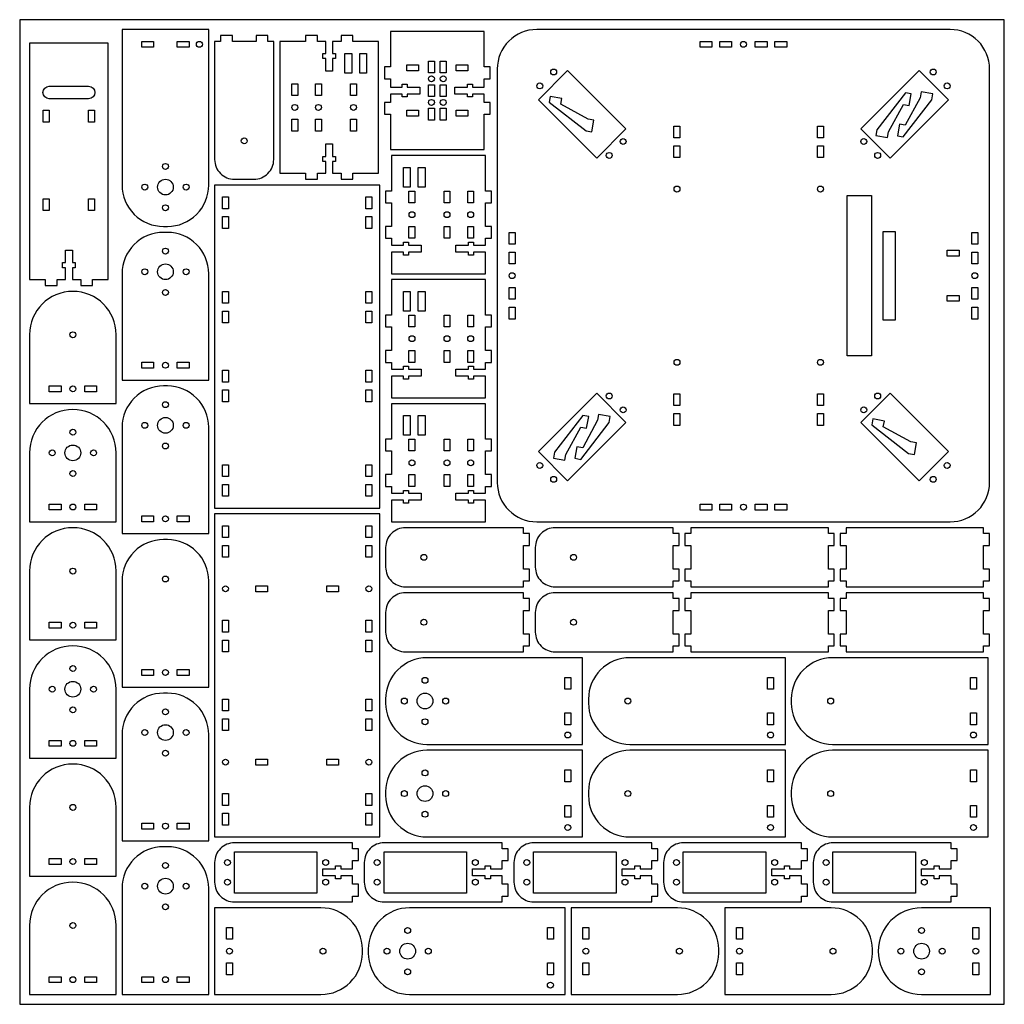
# Model space of a CAD drawing. Header units: millimetres. Extents: x 0 to 500, y 0 to 500.
import ezdxf

# ---------------------------------------------------------------- set-up
doc = ezdxf.new("R2010")
doc.units = ezdxf.units.MM
doc.header["$MEASUREMENT"] = 0
for name, color, linetype in [('Shape2DView002', 7, 'Continuous'), ('Shape2DView003', 7, 'Continuous'), ('Shape2DView005', 7, 'Continuous'), ('Shape2DView007', 7, 'Continuous'), ('Shape2DView008', 7, 'Continuous'), ('Shape2DView009', 7, 'Continuous'), ('Shape2DView010', 7, 'Continuous'), ('Shape2DView011', 7, 'Continuous'), ('Shape2DView012', 7, 'Continuous'), ('Shape2DView013', 7, 'Continuous'), ('Shape2DView014', 7, 'Continuous'), ('Shape2DView015', 7, 'Continuous'), ('Shape2DView016', 7, 'Continuous'), ('Shape2DView017', 7, 'Continuous'), ('Shape2DView019', 7, 'Continuous'), ('Shape2DView021', 7, 'Continuous'), ('Shape2DView022', 7, 'Continuous')]:
    doc.layers.add(name, color=color, linetype=linetype)
doc.layers.add('Sheet', color=18, linetype='Continuous', true_color=0x000000)

msp = doc.modelspace()

# ---------------------------------------------------------------- linework, layer by layer
at = {"layer": 'Shape2DView002', "color": 7}
for points in [[(99, 252), (182.83, 252), (182.83, 416), (99, 416)], [(103, 404), (103, 410), (106.02, 410), (106.02, 404)], [(175.81, 404), (175.81, 410), (178.83, 410), (178.83, 404)], [(103, 394), (103, 400), (106.02, 400), (106.02, 394)], [(175.81, 394), (175.81, 400), (178.83, 400), (178.83, 394)], [(103, 356), (103, 362), (106.02, 362), (106.02, 356)], [(175.81, 356), (175.81, 362), (178.83, 362), (178.83, 356)], [(103, 346), (103, 352), (106.02, 352), (106.02, 346)], [(175.81, 346), (175.81, 352), (178.83, 352), (178.83, 346)], [(103, 316), (103, 322), (106.02, 322), (106.02, 316)], [(175.81, 316), (175.81, 322), (178.83, 322), (178.83, 316)], [(103, 306), (103, 312), (106.02, 312), (106.02, 306)], [(175.81, 306), (175.81, 312), (178.83, 312), (178.83, 306)], [(103, 268), (103, 274), (106.02, 274), (106.02, 268)], [(175.81, 268), (175.81, 274), (178.83, 274), (178.83, 268)], [(103, 258), (103, 264), (106.02, 264), (106.02, 258)], [(175.81, 258), (175.81, 264), (178.83, 264), (178.83, 258)]]:
    msp.add_lwpolyline(points, close=True, dxfattribs=at)
at = {"layer": 'Shape2DView003', "color": 7}
for points in [[(410.66, 212), (410.66, 215), (413.66, 215), (413.66, 221), (410.66, 221), (410.66, 233), (413.66, 233), (413.66, 239), (410.66, 239), (410.66, 242), (340.83, 242), (340.83, 239), (337.83, 239), (337.83, 233), (340.83, 233), (340.83, 221), (337.83, 221), (337.83, 215), (340.83, 215), (340.83, 212)], [(489.49, 212), (489.49, 215), (492.49, 215), (492.49, 221), (489.49, 221), (489.49, 233), (492.49, 233), (492.49, 239), (489.49, 239), (489.49, 242), (419.66, 242), (419.66, 239), (416.66, 239), (416.66, 233), (419.66, 233), (419.66, 221), (416.66, 221), (416.66, 215), (419.66, 215), (419.66, 212)], [(410.66, 179), (410.66, 182), (413.66, 182), (413.66, 188), (410.66, 188), (410.66, 200), (413.66, 200), (413.66, 206), (410.66, 206), (410.66, 209), (340.83, 209), (340.83, 206), (337.83, 206), (337.83, 200), (340.83, 200), (340.83, 188), (337.83, 188), (337.83, 182), (340.83, 182), (340.83, 179)], [(489.49, 179), (489.49, 182), (492.49, 182), (492.49, 188), (489.49, 188), (489.49, 200), (492.49, 200), (492.49, 206), (489.49, 206), (489.49, 209), (419.66, 209), (419.66, 206), (416.66, 206), (416.66, 200), (419.66, 200), (419.66, 188), (416.66, 188), (416.66, 182), (419.66, 182), (419.66, 179)]]:
    msp.add_lwpolyline(points, close=True, dxfattribs=at)
at = {"layer": 'Shape2DView005', "color": 7}
for points in [[(99, 85), (182.83, 85), (182.83, 249), (99, 249)], [(103, 237), (103, 243), (106.02, 243), (106.02, 237)], [(175.81, 237), (175.81, 243), (178.83, 243), (178.83, 237)], [(103, 227), (103, 233), (106.02, 233), (106.02, 227)], [(175.81, 227), (175.81, 233), (178.83, 233), (178.83, 227)], [(119.91, 209.49), (119.91, 212.51), (125.91, 212.51), (125.91, 209.49)], [(155.91, 209.49), (155.91, 212.51), (161.91, 212.51), (161.91, 209.49)], [(103, 189), (103, 195), (106.02, 195), (106.02, 189)], [(175.81, 189), (175.81, 195), (178.83, 195), (178.83, 189)], [(103, 179), (103, 185), (106.02, 185), (106.02, 179)], [(175.81, 179), (175.81, 185), (178.83, 185), (178.83, 179)], [(103, 149), (103, 155), (106.02, 155), (106.02, 149)], [(175.81, 149), (175.81, 155), (178.83, 155), (178.83, 149)], [(103, 139), (103, 145), (106.02, 145), (106.02, 139)], [(175.81, 139), (175.81, 145), (178.83, 145), (178.83, 139)], [(119.91, 121.49), (119.91, 124.51), (125.91, 124.51), (125.91, 121.49)], [(155.91, 121.49), (155.91, 124.51), (161.91, 124.51), (161.91, 121.49)], [(103, 101), (103, 107), (106.02, 107), (106.02, 101)], [(175.81, 101), (175.81, 107), (178.83, 107), (178.83, 101)], [(103, 91), (103, 97), (106.02, 97), (106.02, 91)], [(175.81, 91), (175.81, 97), (178.83, 97), (178.83, 91)]]:
    msp.add_lwpolyline(points, close=True, dxfattribs=at)
for centre in [(104.51, 211), (177.32, 211), (104.51, 123), (177.32, 123)]:
    msp.add_circle(centre, 1.5, dxfattribs=at)
at = {"layer": 'Shape2DView007', "color": 7}
for points in [[(52, 317), (96, 317), (96, 371, 0.414214), (75, 392), (73, 392, 0.414214), (52, 371)], [(52, 239), (96, 239), (96, 293, 0.414214), (75, 314), (73, 314, 0.414214), (52, 293)], [(52, 83), (96, 83), (96, 137, 0.414214), (75, 158), (73, 158, 0.414214), (52, 137)], [(52, 5), (96, 5), (96, 59, 0.414214), (75, 80), (73, 80, 0.414214), (52, 59)]]:
    msp.add_lwpolyline(points, format="xyb", close=True, dxfattribs=at)
for points in [[(62, 323), (62, 326.02), (68, 326.02), (68, 323)], [(80, 323), (80, 326.02), (86, 326.02), (86, 323)], [(62, 245), (62, 248.02), (68, 248.02), (68, 245)], [(80, 245), (80, 248.02), (86, 248.02), (86, 245)], [(62, 89), (62, 92.02), (68, 92.02), (68, 89)], [(80, 89), (80, 92.02), (86, 92.02), (86, 89)], [(62, 11), (62, 14.02), (68, 14.02), (68, 11)], [(80, 11), (80, 14.02), (86, 14.02), (86, 11)]]:
    msp.add_lwpolyline(points, close=True, dxfattribs=at)
for centre, radius in [((74, 382.5), 1.5), ((74, 372), 4), ((63.5, 372), 1.5), ((84.5, 372), 1.5), ((74, 361.5), 1.5), ((74, 324.51), 1.5), ((74, 304.5), 1.5), ((63.5, 294), 1.5), ((74, 294), 4), ((84.5, 294), 1.5), ((74, 283.5), 1.5), ((74, 246.51), 1.5), ((74, 148.5), 1.5), ((74, 138), 4), ((63.5, 138), 1.5), ((84.5, 138), 1.5), ((74, 127.5), 1.5), ((74, 90.51), 1.5), ((74, 70.5), 1.5), ((63.5, 60), 1.5), ((74, 60), 4), ((84.5, 60), 1.5), ((74, 49.5), 1.5), ((74, 12.51), 1.5)]:
    msp.add_circle(centre, radius, dxfattribs=at)
at = {"layer": 'Shape2DView008', "color": 7}
for points in [[(52, 161), (96, 161), (96, 215, 0.414214), (75, 236), (73, 236, 0.414214), (52, 215)], [(99, 49), (99, 5), (153, 5, 0.414214), (174, 26), (174, 28, 0.414214), (153, 49)], [(280, 49), (280, 5), (334, 5, 0.414214), (355, 26), (355, 28, 0.414214), (334, 49)], [(358, 49), (358, 5), (412, 5, 0.414214), (433, 26), (433, 28, 0.414214), (412, 49)]]:
    msp.add_lwpolyline(points, format="xyb", close=True, dxfattribs=at)
for points in [[(62, 167), (62, 170.02), (68, 170.02), (68, 167)], [(80, 167), (80, 170.02), (86, 170.02), (86, 167)], [(105, 39), (108.02, 39), (108.02, 33), (105, 33)], [(286, 39), (289.02, 39), (289.02, 33), (286, 33)], [(364, 39), (367.02, 39), (367.02, 33), (364, 33)], [(105, 21), (108.02, 21), (108.02, 15), (105, 15)], [(286, 21), (289.02, 21), (289.02, 15), (286, 15)], [(364, 21), (367.02, 21), (367.02, 15), (364, 15)]]:
    msp.add_lwpolyline(points, close=True, dxfattribs=at)
for centre in [(74, 216), (74, 168.51), (106.51, 27), (154, 27), (287.51, 27), (335, 27), (365.51, 27), (413, 27)]:
    msp.add_circle(centre, 1.5, dxfattribs=at)
at = {"layer": 'Shape2DView009', "color": 7}
for points in [[(169.18, 419), (169.18, 422), (182.18, 422), (182.18, 488.9), (169.18, 488.9), (169.18, 491.9), (163.18, 491.9), (163.18, 488.9), (158.93, 488.9), (158.93, 482.9), (160.43, 482.9), (160.43, 480.3), (158.93, 480.3), (158.93, 473.9), (155.43, 473.9), (155.43, 480.3), (153.93, 480.3), (153.93, 482.9), (155.43, 482.9), (155.43, 488.9), (151.18, 488.9), (151.18, 491.9), (145.18, 491.9), (145.18, 488.9), (132.18, 488.9), (132.18, 422), (145.18, 422), (145.18, 419), (151.18, 419), (151.18, 422), (155.43, 422), (155.43, 428), (153.93, 428), (153.93, 430.6), (155.43, 430.6), (155.43, 437), (158.93, 437), (158.93, 430.6), (160.43, 430.6), (160.43, 428), (158.93, 428), (158.93, 422), (163.18, 422), (163.18, 419)], [(168.68, 472.9), (165.18, 472.9), (165.18, 482.9), (168.68, 482.9)], [(176.18, 472.9), (172.68, 472.9), (172.68, 482.9), (176.18, 482.9)], [(141.2, 461.45), (138.18, 461.45), (138.18, 467.45), (141.2, 467.45)], [(153.22, 461.45), (150.2, 461.45), (150.2, 467.45), (153.22, 467.45)], [(171.02, 461.45), (168, 461.45), (168, 467.45), (171.02, 467.45)], [(141.2, 443.45), (138.18, 443.45), (138.18, 449.45), (141.2, 449.45)], [(153.22, 443.45), (150.2, 443.45), (150.2, 449.45), (153.22, 449.45)], [(171.02, 443.45), (168, 443.45), (168, 449.45), (171.02, 449.45)]]:
    msp.add_lwpolyline(points, close=True, dxfattribs=at)
for centre in [(139.69, 455.45), (151.71, 455.45), (169.51, 455.45)]:
    msp.add_circle(centre, 1.5, dxfattribs=at)
at = {"layer": 'Shape2DView010', "color": 7}
for points in [[(52, 416, 0.414214), (73, 395), (75, 395, 0.414214), (96, 416), (96, 495), (52, 495)], [(206.83, 176, 0.414214), (185.83, 155), (185.83, 153, 0.414214), (206.83, 132), (285.83, 132), (285.83, 176)], [(206.83, 129, 0.414214), (185.83, 108), (185.83, 106, 0.414214), (206.83, 85), (285.83, 85), (285.83, 129)], [(198, 49, 0.414214), (177, 28), (177, 26, 0.414214), (198, 5), (277, 5), (277, 49)]]:
    msp.add_lwpolyline(points, format="xyb", close=True, dxfattribs=at)
for points in [[(62, 485.98), (62, 489), (68, 489), (68, 485.98)], [(80, 485.98), (80, 489), (86, 489), (86, 485.98)], [(276.81, 166), (279.83, 166), (279.83, 160), (276.81, 160)], [(276.81, 148), (279.83, 148), (279.83, 142), (276.81, 142)], [(276.81, 119), (279.83, 119), (279.83, 113), (276.81, 113)], [(276.81, 101), (279.83, 101), (279.83, 95), (276.81, 95)], [(267.98, 39), (271, 39), (271, 33), (267.98, 33)], [(267.98, 21), (271, 21), (271, 15), (267.98, 15)]]:
    msp.add_lwpolyline(points, close=True, dxfattribs=at)
for centre, radius in [((91.25, 487.49), 1.5), ((74, 425.5), 1.5), ((63.5, 415), 1.5), ((74, 415), 4), ((84.5, 415), 1.5), ((74, 404.5), 1.5), ((205.83, 164.5), 1.5), ((195.33, 154), 1.5), ((205.83, 154), 4), ((216.33, 154), 1.5), ((205.83, 143.5), 1.5), ((278.32, 136.75), 1.5), ((205.83, 117.5), 1.5), ((205.83, 107), 4), ((195.33, 107), 1.5), ((216.33, 107), 1.5), ((205.83, 96.5), 1.5), ((278.32, 89.75), 1.5), ((197, 37.5), 1.5), ((197, 27), 4), ((186.5, 27), 1.5), ((207.5, 27), 1.5), ((197, 16.5), 1.5), ((269.49, 9.75), 1.5)]:
    msp.add_circle(centre, radius, dxfattribs=at)
at = {"layer": 'Shape2DView011', "color": 7}
for points in [[(109, 82, 0.414214), (99, 72), (99, 62, 0.414214), (109, 52), (169, 52), (169, 55), (172, 55), (172, 61), (169, 61), (169, 65.25), (163, 65.25), (163, 63.75), (160.4, 63.75), (160.4, 65.25), (154, 65.25), (154, 68.75), (160.4, 68.75), (160.4, 70.25), (163, 70.25), (163, 68.75), (169, 68.75), (169, 73), (172, 73), (172, 79), (169, 79), (169, 82)], [(185, 82, 0.414214), (175, 72), (175, 62, 0.414214), (185, 52), (245, 52), (245, 55), (248, 55), (248, 61), (245, 61), (245, 65.25), (239, 65.25), (239, 63.75), (236.4, 63.75), (236.4, 65.25), (230, 65.25), (230, 68.75), (236.4, 68.75), (236.4, 70.25), (239, 70.25), (239, 68.75), (245, 68.75), (245, 73), (248, 73), (248, 79), (245, 79), (245, 82)], [(261, 82, 0.414214), (251, 72), (251, 62, 0.414214), (261, 52), (321, 52), (321, 55), (324, 55), (324, 61), (321, 61), (321, 65.25), (315, 65.25), (315, 63.75), (312.4, 63.75), (312.4, 65.25), (306, 65.25), (306, 68.75), (312.4, 68.75), (312.4, 70.25), (315, 70.25), (315, 68.75), (321, 68.75), (321, 73), (324, 73), (324, 79), (321, 79), (321, 82)], [(337, 82, 0.414214), (327, 72), (327, 62, 0.414214), (337, 52), (397, 52), (397, 55), (400, 55), (400, 61), (397, 61), (397, 65.25), (391, 65.25), (391, 63.75), (388.4, 63.75), (388.4, 65.25), (382, 65.25), (382, 68.75), (388.4, 68.75), (388.4, 70.25), (391, 70.25), (391, 68.75), (397, 68.75), (397, 73), (400, 73), (400, 79), (397, 79), (397, 82)], [(413, 82, 0.414214), (403, 72), (403, 62, 0.414214), (413, 52), (473, 52), (473, 55), (476, 55), (476, 61), (473, 61), (473, 65.25), (467, 65.25), (467, 63.75), (464.4, 63.75), (464.4, 65.25), (458, 65.25), (458, 68.75), (464.4, 68.75), (464.4, 70.25), (467, 70.25), (467, 68.75), (473, 68.75), (473, 73), (476, 73), (476, 79), (473, 79), (473, 82)]]:
    msp.add_lwpolyline(points, format="xyb", close=True, dxfattribs=at)
for points in [[(109, 77.5), (150.9, 77.5), (150.9, 56.5), (109, 56.5)], [(185, 77.5), (226.9, 77.5), (226.9, 56.5), (185, 56.5)], [(261, 77.5), (302.9, 77.5), (302.9, 56.5), (261, 56.5)], [(337, 77.5), (378.9, 77.5), (378.9, 56.5), (337, 56.5)], [(413, 77.5), (454.9, 77.5), (454.9, 56.5), (413, 56.5)]]:
    msp.add_lwpolyline(points, close=True, dxfattribs=at)
for centre in [(105.5, 72), (155.4, 72), (181.5, 72), (231.4, 72), (257.5, 72), (307.4, 72), (333.5, 72), (383.4, 72), (409.5, 72), (459.4, 72), (105.5, 62), (155.4, 62), (181.5, 62), (231.4, 62), (257.5, 62), (307.4, 62), (333.5, 62), (383.4, 62), (409.5, 62), (459.4, 62)]:
    msp.add_circle(centre, 1.5, dxfattribs=at)
at = {"layer": 'Shape2DView012', "color": 7}
for points in [[(99, 429, 0.414214), (109, 419), (119, 419, 0.414214), (129, 429), (129, 489), (126, 489), (126, 492), (120, 492), (120, 489), (108, 489), (108, 492), (102, 492), (102, 489), (99, 489)], [(195.83, 242, 0.414214), (185.83, 232), (185.83, 222, 0.414214), (195.83, 212), (255.83, 212), (255.83, 215), (258.83, 215), (258.83, 221), (255.83, 221), (255.83, 233), (258.83, 233), (258.83, 239), (255.83, 239), (255.83, 242)], [(271.83, 242, 0.414214), (261.83, 232), (261.83, 222, 0.414214), (271.83, 212), (331.83, 212), (331.83, 215), (334.83, 215), (334.83, 221), (331.83, 221), (331.83, 233), (334.83, 233), (334.83, 239), (331.83, 239), (331.83, 242)], [(195.83, 209, 0.414214), (185.83, 199), (185.83, 189, 0.414214), (195.83, 179), (255.83, 179), (255.83, 182), (258.83, 182), (258.83, 188), (255.83, 188), (255.83, 200), (258.83, 200), (258.83, 206), (255.83, 206), (255.83, 209)], [(271.83, 209, 0.414214), (261.83, 199), (261.83, 189, 0.414214), (271.83, 179), (331.83, 179), (331.83, 182), (334.83, 182), (334.83, 188), (331.83, 188), (331.83, 200), (334.83, 200), (334.83, 206), (331.83, 206), (331.83, 209)]]:
    msp.add_lwpolyline(points, format="xyb", close=True, dxfattribs=at)
for centre in [(114, 438.45), (205.28, 227), (281.28, 227), (205.28, 194), (281.28, 194)]:
    msp.add_circle(centre, 1.5, dxfattribs=at)
at = {"layer": 'Shape2DView013', "color": 7}
for points in [[(309.83, 176, 0.414214), (288.83, 155), (288.83, 153, 0.414214), (309.83, 132), (388.83, 132), (388.83, 176)], [(412.83, 176, 0.414214), (391.83, 155), (391.83, 153, 0.414214), (412.83, 132), (491.83, 132), (491.83, 176)], [(309.83, 129, 0.414214), (288.83, 108), (288.83, 106, 0.414214), (309.83, 85), (388.83, 85), (388.83, 129)], [(412.83, 129, 0.414214), (391.83, 108), (391.83, 106, 0.414214), (412.83, 85), (491.83, 85), (491.83, 129)]]:
    msp.add_lwpolyline(points, format="xyb", close=True, dxfattribs=at)
for points in [[(379.81, 166), (382.83, 166), (382.83, 160), (379.81, 160)], [(482.81, 166), (485.83, 166), (485.83, 160), (482.81, 160)], [(379.81, 148), (382.83, 148), (382.83, 142), (379.81, 142)], [(482.81, 148), (485.83, 148), (485.83, 142), (482.81, 142)], [(379.81, 119), (382.83, 119), (382.83, 113), (379.81, 113)], [(482.81, 119), (485.83, 119), (485.83, 113), (482.81, 113)], [(379.81, 101), (382.83, 101), (382.83, 95), (379.81, 95)], [(482.81, 101), (485.83, 101), (485.83, 95), (482.81, 95)]]:
    msp.add_lwpolyline(points, close=True, dxfattribs=at)
for centre in [(308.83, 154), (411.83, 154), (381.32, 136.75), (484.32, 136.75), (308.83, 107), (411.83, 107), (381.32, 89.75), (484.32, 89.75)]:
    msp.add_circle(centre, 1.5, dxfattribs=at)
at = {"layer": 'Shape2DView014', "color": 7}
for points in [[(188.83, 431), (188.83, 413), (185.83, 413), (185.83, 407), (188.83, 407), (188.83, 395), (185.83, 395), (185.83, 389), (188.83, 389), (188.83, 385.5), (194.83, 385.5), (194.83, 387), (197.43, 387), (197.43, 385.5), (203.83, 385.5), (203.83, 382), (197.43, 382), (197.43, 380.5), (194.83, 380.5), (194.83, 382), (188.83, 382), (188.83, 371), (236.53, 371), (236.53, 382), (230.53, 382), (230.53, 380.5), (227.93, 380.5), (227.93, 382), (221.53, 382), (221.53, 385.5), (227.93, 385.5), (227.93, 387), (230.53, 387), (230.53, 385.5), (236.53, 385.5), (236.53, 389), (239.53, 389), (239.53, 395), (236.53, 395), (236.53, 407), (239.53, 407), (239.53, 413), (236.53, 413), (236.53, 431)], [(194.83, 425), (198.33, 425), (198.33, 415), (194.83, 415)], [(202.33, 425), (205.83, 425), (205.83, 415), (202.33, 415)], [(197.69, 413), (200.71, 413), (200.71, 407), (197.69, 407)], [(215.49, 413), (218.51, 413), (218.51, 407), (215.49, 407)], [(227.51, 413), (230.53, 413), (230.53, 407), (227.51, 407)], [(197.69, 395), (200.71, 395), (200.71, 389), (197.69, 389)], [(215.49, 395), (218.51, 395), (218.51, 389), (215.49, 389)], [(227.51, 395), (230.53, 395), (230.53, 389), (227.51, 389)], [(188.83, 368), (188.83, 350), (185.83, 350), (185.83, 344), (188.83, 344), (188.83, 332), (185.83, 332), (185.83, 326), (188.83, 326), (188.83, 322.5), (194.83, 322.5), (194.83, 324), (197.43, 324), (197.43, 322.5), (203.83, 322.5), (203.83, 319), (197.43, 319), (197.43, 317.5), (194.83, 317.5), (194.83, 319), (188.83, 319), (188.83, 308), (236.53, 308), (236.53, 319), (230.53, 319), (230.53, 317.5), (227.93, 317.5), (227.93, 319), (221.53, 319), (221.53, 322.5), (227.93, 322.5), (227.93, 324), (230.53, 324), (230.53, 322.5), (236.53, 322.5), (236.53, 326), (239.53, 326), (239.53, 332), (236.53, 332), (236.53, 344), (239.53, 344), (239.53, 350), (236.53, 350), (236.53, 368)], [(194.83, 362), (198.33, 362), (198.33, 352), (194.83, 352)], [(202.33, 362), (205.83, 362), (205.83, 352), (202.33, 352)], [(197.69, 350), (200.71, 350), (200.71, 344), (197.69, 344)], [(215.49, 350), (218.51, 350), (218.51, 344), (215.49, 344)], [(227.51, 350), (230.53, 350), (230.53, 344), (227.51, 344)], [(197.69, 332), (200.71, 332), (200.71, 326), (197.69, 326)], [(215.49, 332), (218.51, 332), (218.51, 326), (215.49, 326)], [(227.51, 332), (230.53, 332), (230.53, 326), (227.51, 326)], [(188.83, 305), (188.83, 287), (185.83, 287), (185.83, 281), (188.83, 281), (188.83, 269), (185.83, 269), (185.83, 263), (188.83, 263), (188.83, 259.5), (194.83, 259.5), (194.83, 261), (197.43, 261), (197.43, 259.5), (203.83, 259.5), (203.83, 256), (197.43, 256), (197.43, 254.5), (194.83, 254.5), (194.83, 256), (188.83, 256), (188.83, 245), (236.53, 245), (236.53, 256), (230.53, 256), (230.53, 254.5), (227.93, 254.5), (227.93, 256), (221.53, 256), (221.53, 259.5), (227.93, 259.5), (227.93, 261), (230.53, 261), (230.53, 259.5), (236.53, 259.5), (236.53, 263), (239.53, 263), (239.53, 269), (236.53, 269), (236.53, 281), (239.53, 281), (239.53, 287), (236.53, 287), (236.53, 305)], [(194.83, 299), (198.33, 299), (198.33, 289), (194.83, 289)], [(202.33, 299), (205.83, 299), (205.83, 289), (202.33, 289)], [(197.69, 287), (200.71, 287), (200.71, 281), (197.69, 281)], [(215.49, 287), (218.51, 287), (218.51, 281), (215.49, 281)], [(227.51, 287), (230.53, 287), (230.53, 281), (227.51, 281)], [(197.69, 269), (200.71, 269), (200.71, 263), (197.69, 263)], [(215.49, 269), (218.51, 269), (218.51, 263), (215.49, 263)], [(227.51, 269), (230.53, 269), (230.53, 263), (227.51, 263)]]:
    msp.add_lwpolyline(points, close=True, dxfattribs=at)
for centre in [(199.2, 401), (217, 401), (229.02, 401), (199.2, 338), (217, 338), (229.02, 338), (199.2, 275), (217, 275), (229.02, 275)]:
    msp.add_circle(centre, 1.5, dxfattribs=at)
at = {"layer": 'Shape2DView015', "color": 7}
for points in [[(49, 280.02, 1), (5, 280.02), (5, 245.02), (49, 245.02)], [(49, 160.01, 1), (5, 160.01), (5, 125.01), (49, 125.01)], [(458, 49, 1), (458, 5), (493, 5), (493, 49)]]:
    msp.add_lwpolyline(points, format="xyb", close=True, dxfattribs=at)
for points in [[(21, 254.04), (21, 251.02), (15, 251.02), (15, 254.04)], [(39, 254.04), (39, 251.02), (33, 251.02), (33, 254.04)], [(21, 134.03), (21, 131.01), (15, 131.01), (15, 134.03)], [(39, 134.03), (39, 131.01), (33, 131.01), (33, 134.03)], [(483.98, 39), (487, 39), (487, 33), (483.98, 33)], [(483.98, 21), (487, 21), (487, 15), (483.98, 15)]]:
    msp.add_lwpolyline(points, close=True, dxfattribs=at)
for centre, radius in [((27, 290.52), 1.5), ((16.5, 280.02), 1.5), ((27, 280.02), 4), ((37.5, 280.02), 1.5), ((27, 269.52), 1.5), ((27, 252.53), 1.5), ((27, 170.51), 1.5), ((16.5, 160.01), 1.5), ((27, 160.01), 4), ((37.5, 160.01), 1.5), ((27, 149.51), 1.5), ((27, 132.52), 1.5), ((458, 37.5), 1.5), ((458, 27), 4), ((447.5, 27), 1.5), ((468.5, 27), 1.5), ((485.49, 27), 1.5), ((458, 16.5), 1.5)]:
    msp.add_circle(centre, radius, dxfattribs=at)
at = {"layer": 'Shape2DView016', "color": 7}
for points in [[(49, 340.02, 1), (5, 340.02), (5, 305.02), (49, 305.02)], [(49, 220.01, 1), (5, 220.01), (5, 185.01), (49, 185.01)], [(49, 100, 1), (5, 100), (5, 65), (49, 65)], [(49, 40, 1), (5, 40), (5, 5), (49, 5)]]:
    msp.add_lwpolyline(points, format="xyb", close=True, dxfattribs=at)
for points in [[(21, 314.04), (21, 311.02), (15, 311.02), (15, 314.04)], [(39, 314.04), (39, 311.02), (33, 311.02), (33, 314.04)], [(21, 194.03), (21, 191.01), (15, 191.01), (15, 194.03)], [(39, 194.03), (39, 191.01), (33, 191.01), (33, 194.03)], [(21, 74.02), (21, 71), (15, 71), (15, 74.02)], [(39, 74.02), (39, 71), (33, 71), (33, 74.02)], [(21, 14.02), (21, 11), (15, 11), (15, 14.02)], [(39, 14.02), (39, 11), (33, 11), (33, 14.02)]]:
    msp.add_lwpolyline(points, close=True, dxfattribs=at)
for centre in [(27, 340.02), (27, 312.53), (27, 220.01), (27, 192.52), (27, 100), (27, 72.51), (27, 40), (27, 12.51)]:
    msp.add_circle(centre, 1.5, dxfattribs=at)
at = {"layer": 'Shape2DView017', "color": 7}
for points in [[(235.94, 434), (235.94, 452), (238.94, 452), (238.94, 458), (235.94, 458), (235.94, 462.25), (229.94, 462.25), (229.94, 460.75), (227.34, 460.75), (227.34, 462.25), (220.94, 462.25), (220.94, 465.75), (227.34, 465.75), (227.34, 467.25), (229.94, 467.25), (229.94, 465.75), (235.94, 465.75), (235.94, 470), (238.94, 470), (238.94, 476), (235.94, 476), (235.94, 494), (188.24, 494), (188.24, 476), (185.24, 476), (185.24, 470), (188.24, 470), (188.24, 465.75), (194.24, 465.75), (194.24, 467.25), (196.84, 467.25), (196.84, 465.75), (203.24, 465.75), (203.24, 462.25), (196.84, 462.25), (196.84, 460.75), (194.24, 460.75), (194.24, 462.25), (188.24, 462.25), (188.24, 458), (185.24, 458), (185.24, 452), (188.24, 452), (188.24, 434)], [(202.57, 474), (196.57, 474), (196.57, 477.02), (202.57, 477.02)], [(210.59, 473), (207.57, 473), (207.57, 479), (210.59, 479)], [(216.61, 473), (213.59, 473), (213.59, 479), (216.61, 479)], [(227.61, 474), (221.61, 474), (221.61, 477.02), (227.61, 477.02)], [(210.59, 461), (207.57, 461), (207.57, 467), (210.59, 467)], [(216.61, 461), (213.59, 461), (213.59, 467), (216.61, 467)], [(210.59, 449), (207.57, 449), (207.57, 455), (210.59, 455)], [(216.61, 449), (213.59, 449), (213.59, 455), (216.61, 455)], [(202.57, 450.98), (196.57, 450.98), (196.57, 454), (202.57, 454)], [(227.61, 450.98), (221.61, 450.98), (221.61, 454), (227.61, 454)]]:
    msp.add_lwpolyline(points, close=True, dxfattribs=at)
for centre in [(209.08, 470), (215.1, 470), (209.08, 458), (215.1, 458)]:
    msp.add_circle(centre, 1.5, dxfattribs=at)
at = {"layer": 'Shape2DView019', "color": 7}
for points in [[(5, 488.03), (5, 368.03), (13, 368.03), (13, 365.03), (19, 365.03), (19, 368.03), (23.25, 368.03), (23.25, 374.03), (21.75, 374.03), (21.75, 376.63), (23.25, 376.63), (23.25, 383.03), (26.75, 383.03), (26.75, 376.63), (28.25, 376.63), (28.25, 374.03), (26.75, 374.03), (26.75, 368.03), (31, 368.03), (31, 365.03), (37, 365.03), (37, 368.03), (45, 368.03), (45, 488.03)], [(11.98, 454.03), (15, 454.03), (15, 448.03), (11.98, 448.03)], [(35, 454.03), (38.02, 454.03), (38.02, 448.03), (35, 448.03)], [(11.98, 409.03), (15, 409.03), (15, 403.03), (11.98, 403.03)], [(35, 409.03), (38.02, 409.03), (38.02, 403.03), (35, 403.03)]]:
    msp.add_lwpolyline(points, close=True, dxfattribs=at)
msp.add_lwpolyline([(15, 466.2), (35, 466.2, -1), (35, 459.86), (15, 459.86, -1)], format="xyb", close=True, dxfattribs=at)
at = {"layer": 'Shape2DView021', "color": 7}
msp.add_lwpolyline([(242.53, 265, 0.414214), (262.53, 245), (472.53, 245, 0.414214), (492.53, 265), (492.53, 475, 0.414214), (472.53, 495), (262.53, 495, 0.414214), (242.53, 475)], format="xyb", close=True, dxfattribs=at)
for points in [[(345.53, 485.98), (345.53, 489), (351.53, 489), (351.53, 485.98)], [(355.53, 485.98), (355.53, 489), (361.53, 489), (361.53, 485.98)], [(373.53, 485.98), (373.53, 489), (379.53, 489), (379.53, 485.98)], [(383.53, 485.98), (383.53, 489), (389.53, 489), (389.53, 485.98)], [(263.39, 459.29), (278.24, 474.14), (307.87, 444.51), (293.02, 429.66)], [(427.19, 444.51), (456.82, 474.14), (471.67, 459.29), (442.04, 429.66)], [(332.26, 440), (332.26, 446), (335.28, 446), (335.28, 440)], [(405.11, 440), (405.11, 446), (408.13, 446), (408.13, 440)], [(332.26, 430), (332.26, 436), (335.28, 436), (335.28, 430)], [(405.11, 430), (405.11, 436), (408.13, 436), (408.13, 430)], [(420.13, 329.3), (420.13, 410.7), (432.53, 410.7), (432.53, 329.3)], [(248.53, 386), (248.53, 392), (251.55, 392), (251.55, 386)], [(438.53, 347.5), (438.53, 392.5), (444.53, 392.5), (444.53, 347.5)], [(483.51, 386), (483.51, 392), (486.53, 392), (486.53, 386)], [(248.53, 376), (248.53, 382), (251.55, 382), (251.55, 376)], [(471.03, 380), (471.03, 383.02), (477.03, 383.02), (477.03, 380)], [(483.51, 376), (483.51, 382), (486.53, 382), (486.53, 376)], [(248.53, 358), (248.53, 364), (251.55, 364), (251.55, 358)], [(471.03, 356.98), (471.03, 360), (477.03, 360), (477.03, 356.98)], [(483.51, 358), (483.51, 364), (486.53, 364), (486.53, 358)], [(248.53, 348), (248.53, 354), (251.55, 354), (251.55, 348)], [(483.51, 348), (483.51, 354), (486.53, 354), (486.53, 348)], [(263.39, 280.71), (293.02, 310.34), (307.87, 295.49), (278.24, 265.86)], [(332.26, 304), (332.26, 310), (335.28, 310), (335.28, 304)], [(405.11, 304), (405.11, 310), (408.13, 310), (408.13, 304)], [(427.19, 295.49), (442.04, 310.34), (471.67, 280.71), (456.82, 265.86)], [(332.26, 294), (332.26, 300), (335.28, 300), (335.28, 294)], [(405.11, 294), (405.11, 300), (408.13, 300), (408.13, 294)], [(345.53, 251), (345.53, 254.02), (351.53, 254.02), (351.53, 251)], [(355.53, 251), (355.53, 254.02), (361.53, 254.02), (361.53, 251)], [(373.53, 251), (373.53, 254.02), (379.53, 254.02), (379.53, 251)], [(383.53, 251), (383.53, 254.02), (389.53, 254.02), (389.53, 251)]]:
    msp.add_lwpolyline(points, close=True, dxfattribs=at)
for centre in [(367.53, 487.49), (271.17, 473.43), (463.89, 473.43), (264.1, 466.36), (470.96, 466.36), (306.45, 438.15), (428.61, 438.15), (299.38, 431.08), (435.68, 431.08), (333.77, 414), (406.62, 414), (250.04, 370), (485.02, 370), (333.77, 326), (406.62, 326), (299.38, 308.92), (435.68, 308.92), (306.45, 301.85), (428.61, 301.85), (264.1, 273.64), (470.96, 273.64), (271.17, 266.57), (463.89, 266.57), (367.53, 252.51)]:
    msp.add_circle(centre, 1.5, dxfattribs=at)
at = {"layer": 'Shape2DView022', "color": 7}
for points in [[(269.37, 461.03), (268.85, 458.07), (287.62, 443.6), (290.57, 443.07), (291.62, 448.98), (288.66, 449.5), (274.76, 457.03), (275.28, 459.99)], [(452.75, 462.35), (449.8, 462.88), (435.32, 444.11), (434.8, 441.15), (440.71, 440.11), (441.23, 443.06), (448.76, 456.97), (451.71, 456.45)], [(445.72, 441.06), (448.68, 440.54), (463.16, 459.31), (463.68, 462.27), (457.77, 463.31), (457.25, 460.36), (449.72, 446.45), (446.77, 446.97)], [(288.95, 298.55), (286, 299.07), (271.52, 280.3), (270.99, 277.35), (276.9, 276.31), (277.42, 279.26), (284.95, 293.16), (287.91, 292.64)], [(281.92, 277.26), (284.88, 276.74), (299.36, 295.51), (299.88, 298.46), (293.97, 299.51), (293.45, 296.55), (285.92, 282.65), (282.96, 283.17)], [(433.17, 297.23), (432.65, 294.27), (451.42, 279.79), (454.38, 279.27), (455.42, 285.18), (452.47, 285.7), (438.56, 293.23), (439.08, 296.18)]]:
    msp.add_lwpolyline(points, close=True, dxfattribs=at)
at = {"layer": 'Sheet', "color": 18, "true_color": 0x000000}
msp.add_lwpolyline([(0, 0), (500, 0), (500, 500), (0, 500)], close=True, dxfattribs=at)

doc.saveas('drawing.dxf')
